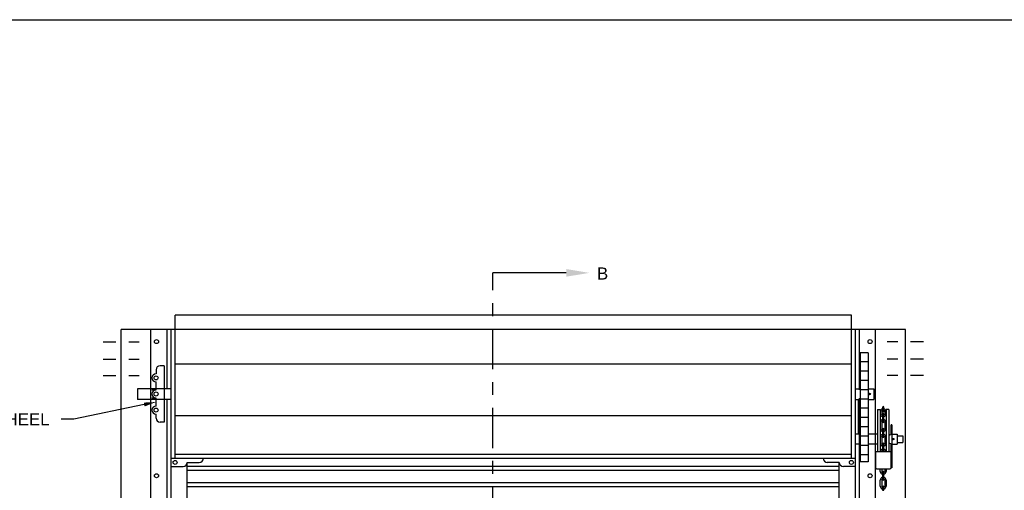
# Model space of a CAD drawing. Header units: inches. Extents: x 169.6 to 213.7, y 195.1 to 247.7.
# Tile 38 of 48: x 200.8 to 208.4, y 223.8 to 227.5. Entities that reach past the tile are written whole.
import ezdxf
from ezdxf import colors
from ezdxf.entities.mleader import LeaderData, LeaderLine
from ezdxf.math import Vec2, Vec3

# ---------------------------------------------------------------- set-up
doc = ezdxf.new("R2010")
doc.units = ezdxf.units.IN
doc.header["$LTSCALE"] = 0.25
doc.header["$MEASUREMENT"] = 0
doc.linetypes.add('CENTER', pattern=[2, 1.25, -0.25, 0.25, -0.25])
doc.linetypes.add('CENTER2', pattern=[1.125, 0.75, -0.125, 0.125, -0.125])
for name, color, linetype in [('ANNOTATIONS', 1, 'Continuous'), ('CHAIN HOIST RH', 7, 'Continuous'), ('SECTION CUTS', 6, 'CENTER')]:
    doc.layers.add(name, color=color, linetype=linetype)
doc.styles.add('ARIAL', font='arial.ttf', dxfattribs={"height": 0.09375})
doc.styles.get("Standard").update_dxf_attribs({"font": 'romans.shx'})

msp = doc.modelspace()

# ---------------------------------------------------------------- linework, layer by layer
at = {"layer": 'CHAIN HOIST RH'}
for p, q in [((201.9849, 224.08858), (201.9849, 225.19991)), ((207.2349, 225.19991), (201.9849, 225.19991)), ((207.2349, 224.08858), (207.2349, 225.19991)), ((201.56568, 220.33727), (201.56568, 225.08858)), ((207.65413, 225.08858), (201.56568, 225.08858)), ((201.7974, 220.33858), (201.7974, 225.08858)), ((201.9224, 224.62789), (201.9224, 225.08858)), ((201.95365, 220.33858), (201.95365, 225.08858)), ((207.26615, 220.33858), (207.26615, 225.08858)), ((207.2974, 224.61983), (207.2974, 225.08858)), ((207.4224, 220.33858), (207.4224, 225.08858)), ((207.65413, 220.33727), (207.65413, 225.08858)), ((207.30311, 224.90907), (207.30311, 224.06102)), ((207.3653, 224.90907), (207.30311, 224.90907)), ((207.3653, 224.90907), (207.3653, 224.06102)), ((207.3653, 224.83745), (207.30311, 224.83745)), ((207.3653, 224.76545), (207.30311, 224.76545)), ((207.3653, 224.69345), (207.30311, 224.69345)), ((201.69276, 224.62789), (201.69276, 224.54506)), ((201.95365, 224.62789), (201.69276, 224.62789)), ((207.26615, 224.62789), (207.30311, 224.62789)), ((207.3653, 224.62145), (207.30311, 224.62145)), ((207.3653, 224.62789), (207.40901, 224.62789)), ((207.40901, 224.62789), (207.40901, 224.54506)), ((201.95365, 224.54506), (201.69276, 224.54506)), ((201.9224, 220.33858), (201.9224, 224.54506)), ((207.26615, 224.54506), (207.30311, 224.54506)), ((207.2974, 220.33858), (207.2974, 224.55733)), ((207.3653, 224.54945), (207.30311, 224.54945)), ((207.3653, 224.54506), (207.40901, 224.54506)), ((207.3653, 224.47745), (207.30311, 224.47745)), ((207.4369, 224.46709), (207.45883, 224.46709)), ((207.4369, 224.46709), (207.4369, 224.1409)), ((207.45883, 224.46709), (207.45883, 224.1409)), ((207.46993, 224.45115), (207.46993, 224.4349)), ((207.4762, 224.48467), (207.4762, 224.45491)), ((207.4762, 224.42957), (207.4762, 224.40319)), ((207.4873, 224.45491), (207.4873, 224.48467)), ((207.4873, 224.40319), (207.4873, 224.42957)), ((207.49357, 224.45115), (207.49357, 224.4349)), ((207.49357, 224.44232), (207.50467, 224.44232)), ((207.49357, 224.44142), (207.50467, 224.44142)), ((207.50467, 224.46709), (207.50467, 224.1409)), ((207.52659, 224.46709), (207.50467, 224.46709)), ((207.52659, 224.46709), (207.52659, 224.1409)), ((207.3653, 224.40545), (207.30311, 224.40545)), ((207.46993, 224.3672), (207.46993, 224.32078)), ((207.4762, 224.40319), (207.4873, 224.40319)), ((207.4762, 224.40229), (207.4762, 224.37253)), ((207.4762, 224.40229), (207.4873, 224.40229)), ((207.4873, 224.37253), (207.4873, 224.40229)), ((207.49357, 224.3672), (207.49357, 224.34938)), ((207.49357, 224.34938), (207.50467, 224.34938)), ((207.49357, 224.34848), (207.50467, 224.34848)), ((207.49357, 224.34848), (207.49357, 224.32078)), ((207.54324, 224.28049), (207.54324, 224.34913)), ((207.5477, 224.34913), (207.54324, 224.34913)), ((207.5477, 224.34913), (207.5477, 224.01612)), ((207.30311, 224.2772), (207.26615, 224.2772)), ((207.3653, 224.33345), (207.30311, 224.33345)), ((207.4369, 224.2772), (207.3653, 224.2772)), ((207.4762, 224.31545), (207.4762, 224.25841)), ((207.4762, 224.29146), (207.4873, 224.29146)), ((207.4762, 224.29056), (207.4873, 224.29056)), ((207.4873, 224.25841), (207.4873, 224.31545)), ((207.5477, 224.2772), (207.5914, 224.2772)), ((207.5914, 224.2772), (207.5914, 224.19858)), ((207.30311, 224.19858), (207.26615, 224.19858)), ((207.3653, 224.26145), (207.30311, 224.26145)), ((207.4369, 224.19858), (207.3653, 224.19858)), ((207.46993, 224.25308), (207.46993, 224.20666)), ((207.4762, 224.20133), (207.4762, 224.17494)), ((207.4873, 224.17494), (207.4873, 224.20133)), ((207.49357, 224.25308), (207.49357, 224.23525)), ((207.49357, 224.23525), (207.50467, 224.23525)), ((207.49357, 224.23435), (207.50467, 224.23435)), ((207.49357, 224.23435), (207.49357, 224.20666)), ((207.53349, 224.27074), (207.52659, 224.27074)), ((207.53349, 224.20504), (207.52659, 224.20504)), ((207.54324, 224.01845), (207.54324, 224.19529)), ((207.5477, 224.19858), (207.5914, 224.19858)), ((207.5914, 224.26384), (207.63375, 224.26384)), ((207.5914, 224.21194), (207.63375, 224.21194)), ((207.63375, 224.26384), (207.63375, 224.21194)), ((207.3653, 224.18945), (207.30311, 224.18945)), ((207.42292, 224.1409), (207.42292, 224.01845)), ((207.54324, 224.1409), (207.42292, 224.1409)), ((207.4762, 224.17494), (207.4873, 224.17494)), ((207.4762, 224.17404), (207.4873, 224.17404)), ((207.4762, 224.17404), (207.4762, 224.14429)), ((207.4873, 224.14429), (207.4873, 224.17404)), ((207.26615, 224.08858), (201.95365, 224.08858)), ((202.07865, 220.33858), (202.07865, 224.05733)), ((202.07865, 224.05733), (202.1724, 224.05733)), ((207.14115, 224.05733), (207.0474, 224.05733)), ((207.14115, 220.33858), (207.14115, 224.05733)), ((207.3653, 224.11745), (207.30311, 224.11745)), ((207.3653, 224.06102), (207.30311, 224.06102)), ((201.95365, 224.02608), (202.0474, 224.02608)), ((207.14115, 224.0249), (202.07865, 224.0249)), ((207.14115, 223.99365), (202.07865, 223.99365)), ((207.26615, 224.02608), (207.1724, 224.02608)), ((207.43267, 224.0087), (207.53349, 224.0087)), ((207.45883, 223.98732), (207.45883, 224.0087)), ((207.46993, 224.0087), (207.46993, 223.98732)), ((207.4762, 223.98198), (207.4762, 223.9556)), ((207.4873, 223.9556), (207.4873, 223.98198)), ((207.49357, 224.0087), (207.49357, 223.98732)), ((207.50467, 224.0087), (207.50467, 223.98732)), ((207.54324, 224.01788), (207.54324, 224.01612)), ((207.5477, 224.01612), (207.54324, 224.01612)), ((207.14115, 223.8999), (202.07865, 223.8999)), ((207.45883, 223.87319), (207.45883, 223.91962)), ((207.46993, 223.91962), (207.46993, 223.87319)), ((207.4762, 223.9556), (207.4873, 223.9556)), ((207.4762, 223.9547), (207.4873, 223.9547)), ((207.4762, 223.9547), (207.4762, 223.92495)), ((207.4873, 223.92495), (207.4873, 223.9547)), ((207.49357, 223.91962), (207.49357, 223.90179)), ((207.49357, 223.90179), (207.50467, 223.90179)), ((207.49357, 223.90089), (207.49357, 223.87319)), ((207.49357, 223.90089), (207.50467, 223.90089)), ((207.50467, 223.91962), (207.50467, 223.90179)), ((207.50467, 223.90089), (207.50467, 223.87319)), ((207.14115, 223.86865), (202.07865, 223.86865)), ((207.4762, 223.86786), (207.4762, 223.84148)), ((207.4762, 223.84148), (207.4873, 223.84148)), ((207.4873, 223.84148), (207.4873, 223.86786))]:
    msp.add_line(p, q, dxfattribs=at)
at = {"layer": 'CHAIN HOIST RH', "linetype": 'Continuous'}
for p, q in [((201.9849, 225.08858), (201.96147, 225.08858)), ((201.89897, 224.80733), (201.86772, 224.80733)), ((201.89897, 224.80733), (201.89897, 224.36983)), ((201.9849, 224.82232), (207.2349, 224.82232)), ((201.83647, 224.77608), (201.83647, 224.74483)), ((201.83647, 224.61983), (201.83647, 224.68233)), ((201.80522, 224.61983), (201.83647, 224.61983)), ((201.83647, 224.55733), (201.80522, 224.55733)), ((201.83647, 224.49483), (201.83647, 224.55733)), ((207.28959, 224.2772), (207.28959, 224.54506)), ((201.83647, 224.40108), (201.83647, 224.43233)), ((201.89897, 224.36983), (201.86772, 224.36983)), ((201.9849, 224.42065), (207.2349, 224.42065)), ((207.2349, 224.11983), (201.9849, 224.11983))]:
    msp.add_line(p, q, dxfattribs=at)
at = {"layer": 'CHAIN HOIST RH', "linetype": 'CENTER2', "ltscale": 0.5}
for p, q in [((201.42488, 224.99352), (201.70648, 224.99352)), ((207.79493, 224.99352), (207.51333, 224.99352)), ((201.42488, 224.85793), (201.70648, 224.85793)), ((207.79493, 224.85793), (207.51333, 224.85793)), ((201.42488, 224.73176), (201.70648, 224.73176)), ((207.79493, 224.73176), (207.51333, 224.73176))]:
    msp.add_line(p, q, dxfattribs=at)
at = {"layer": 'CHAIN HOIST RH'}
for points in [[(207.37378, 224.58881), (207.37524, 224.59134), (207.37816, 224.59134), (207.37963, 224.58881), (207.37816, 224.58628), (207.37524, 224.58628)], [(207.55617, 224.23812), (207.55764, 224.24065), (207.56056, 224.24065), (207.56202, 224.23812), (207.56056, 224.23559), (207.55764, 224.23559)]]:
    msp.add_lwpolyline(points, close=True, dxfattribs=at)
at = {"layer": 'CHAIN HOIST RH', "linetype": 'Continuous'}
for centre in [(201.84014, 224.99483), (207.37966, 224.99483), (201.84014, 223.95385), (207.37966, 223.95385)]:
    msp.add_circle(centre, 0.01562, dxfattribs=at)
at = {"layer": 'CHAIN HOIST RH'}
for centre, radius in [((201.83647, 224.71358), 0.01562), ((201.83647, 224.58858), 0.01562), ((207.3767, 224.58881), 0.0057), ((201.83647, 224.46358), 0.01562), ((207.5591, 224.23812), 0.0057), ((201.9849, 224.05733), 0.01562), ((207.2349, 224.05733), 0.01562)]:
    msp.add_circle(centre, radius, dxfattribs=at)
at = {"layer": 'CHAIN HOIST RH', "linetype": 'Continuous'}
for centre, start, end in [((201.86772, 224.77608), 90, 180), ((201.83647, 224.71358), 90, 270), ((201.83647, 224.58858), 90, 270), ((201.83647, 224.46358), 90, 270), ((201.86772, 224.40108), 180, 270), ((202.0474, 224.05733), 270, 0), ((202.1724, 224.08858), 270, 0), ((207.0474, 224.08858), 180, 270), ((207.1724, 224.05733), 180, 270)]:
    msp.add_arc(centre, 0.03125, start, end, dxfattribs=at)
at = {"layer": 'CHAIN HOIST RH'}
for centre, radius, start, end in [((207.48175, 224.45115), 0.02292, 104.012251, 180), ((207.48175, 224.4349), 0.02292, 180, 255.987749), ((207.48175, 224.45115), 0.01182, 118.000439, 180), ((207.48175, 224.4349), 0.01182, 180, 241.999561), ((207.48175, 224.48467), 0.00555, 0, 180), ((207.48175, 224.45491), 0.00555, 180, 0), ((207.48175, 224.42957), 0.00555, 0, 180), ((207.48175, 224.45115), 0.02292, 0, 75.987749), ((207.48175, 224.45115), 0.01182, 0, 61.999561), ((207.48175, 224.4349), 0.01182, 298.000439, 0), ((207.48175, 224.4349), 0.02292, 284.012251, 0), ((207.48175, 224.3672), 0.02292, 104.012251, 180), ((207.48175, 224.3672), 0.01182, 118.000439, 180), ((207.48175, 224.37253), 0.00555, 180, 0), ((207.48175, 224.3672), 0.02292, 0, 75.987749), ((207.48175, 224.3672), 0.01182, 0, 61.999561), ((207.48175, 224.32078), 0.02292, 180, 255.987749), ((207.48175, 224.25308), 0.02292, 104.012251, 180), ((207.48175, 224.32078), 0.01182, 180, 241.999561), ((207.48175, 224.31545), 0.00555, 0, 180), ((207.48175, 224.32078), 0.02292, 284.012251, 0), ((207.48175, 224.32078), 0.01182, 298.000439, 0), ((207.48175, 224.25308), 0.02292, 0, 75.987749), ((207.53349, 224.28049), 0.00975, 270, 0), ((207.48175, 224.20666), 0.02292, 180, 255.987749), ((207.48175, 224.25308), 0.01182, 118.000439, 180), ((207.48175, 224.20666), 0.01182, 180, 241.999561), ((207.48175, 224.25841), 0.00555, 180, 0), ((207.48175, 224.20133), 0.00555, 0, 180), ((207.48175, 224.25308), 0.01182, 0, 61.999561), ((207.48175, 224.20666), 0.01182, 298.000439, 0), ((207.48175, 224.20666), 0.02292, 284.012251, 0), ((207.53349, 224.19529), 0.00975, 0, 90), ((207.48175, 224.13896), 0.02292, 104.012251, 175.139786), ((207.48175, 224.13896), 0.01182, 118.000439, 170.544695), ((207.48175, 224.14429), 0.00555, 180, 217.633389), ((207.48175, 224.14429), 0.00555, 322.366611, 0), ((207.48175, 224.13896), 0.02292, 4.860214, 75.987749), ((207.48175, 224.13896), 0.01182, 9.455305, 61.999561), ((207.54048, 224.11642), 0.01075, 312.172802, 47.827198), ((207.43267, 224.01845), 0.00975, 180, 270), ((207.48175, 223.98732), 0.02292, 180, 255.987749), ((207.48175, 223.98732), 0.01182, 180, 241.999561), ((207.48175, 223.98198), 0.00555, 0, 180), ((207.48175, 223.98732), 0.01182, 298.000439, 0), ((207.48175, 223.98732), 0.02292, 284.012251, 0), ((207.53349, 224.01845), 0.00975, 270, 0), ((207.54048, 224.03271), 0.01075, 312.172802, 47.827198), ((207.48175, 223.91962), 0.02292, 104.012251, 180), ((207.48175, 223.91962), 0.01182, 118.000439, 180), ((207.48175, 223.92495), 0.00555, 180, 0), ((207.48175, 223.91962), 0.02292, 0, 75.987749), ((207.48175, 223.91962), 0.01182, 0, 61.999561), ((207.48175, 223.87319), 0.02292, 180, 255.987749), ((207.48175, 223.87319), 0.01182, 180, 241.999561), ((207.48175, 223.86786), 0.00555, 0, 180), ((207.48175, 223.87319), 0.02292, 284.012251, 0), ((207.48175, 223.87319), 0.01182, 298.000439, 0)]:
    msp.add_arc(centre, radius, start, end, dxfattribs=at)
at = {"layer": 'defpoints'}
msp.add_lwpolyline([(213.72204, 214.75854), (194.25216, 214.75854), (194.25216, 227.49365), (213.72204, 227.49365)], close=True, dxfattribs=at)
at = {"layer": 'SECTION CUTS'}
msp.add_line((204.45151, 219.8813), (204.45151, 225.52857), dxfattribs=at)

# ---------------------------------------------------------------- texts
at = {"layer": 'SECTION CUTS', "style": 'ARIAL'}
msp.add_text('B', height=0.09375, dxfattribs=at).set_placement((205.25954, 225.47687))

# ---------------------------------------------------------------- leaders
at = {"layer": 'ANNOTATIONS'}
ml = msp.add_multileader_mtext('Standard', dxfattribs=at)
ml.set_content('CHARGE WHEEL', color=256, style='ARIAL')
ml.set_leader_properties()
ml.build(insert=Vec2(0, 0))
ml.multileader.update_dxf_attribs({"dogleg_length": 0.36, "arrow_head_size": 0.09375})
ctx = ml.context
ctx.base_point, ctx.char_height, ctx.arrow_head_size, ctx.landing_gap_size, ctx.plane_origin = Vec3(200.3733, 224.39213), 0.09375, 0.09375, 0.09, Vec3(204.45109, 223.9589)
ctx.text_align_type = 2
notes = []
notes.append((ctx, [(0, (1, 1, 0), (201.19803, 224.39213), (-1, 0), 0.09796, [(0, [(201.83647, 224.52608)], 0, [])])]))
ctx.mtext.insert, ctx.mtext.width, ctx.mtext.alignment, ctx.mtext.flow_direction = Vec3(201.01007, 224.439), 1.0279765, 3, 5
at = {"layer": 'SECTION CUTS'}
ml = msp.add_multileader_mtext('Standard', dxfattribs=at)
ml.set_content('', color=256)
ml.set_leader_properties()
ml.build(insert=Vec2(0, 0))
ml.multileader.update_dxf_attribs({"dogleg_length": 0, "arrow_head_size": 0.18})
ctx = ml.context
ctx.base_point, ctx.char_height, ctx.arrow_head_size, ctx.landing_gap_size, ctx.plane_origin, ctx.plane_x_axis, ctx.plane_y_axis = Vec3(204.45151, 225.52857), 0.18, 0.18, 0, Vec3(205.20103, 225.52857), Vec3(0, 1), Vec3(-1, 0)
notes.append((ctx, [(0, (1, 1, 0), (204.45151, 225.52857), (1, 0), 0, [(0, [(205.20103, 225.52857)], 0, [])])]))
ctx.mtext.insert, ctx.mtext.text_direction, ctx.mtext.rotation, ctx.mtext.flow_direction = Vec3(204.36151, 225.52857), Vec3(0, 1), 1.5707963, 5
for ctx, leaders in notes:
    for number, flags, end, landing, length, lines in leaders:
        leader = LeaderData()
        leader.index, (leader.has_last_leader_line, leader.has_dogleg_vector, leader.attachment_direction) = number, flags
        leader.last_leader_point, leader.dogleg_vector, leader.dogleg_length = Vec3(end), Vec3(landing), length
        for number, points, colour, breaks in lines:
            line = LeaderLine()
            line.index, line.vertices, line.color, line.breaks = number, Vec3.list(points), colors.encode_raw_color(colour), breaks
            leader.lines.append(line)
        ctx.leaders.append(leader)

doc.saveas('drawing.dxf')
